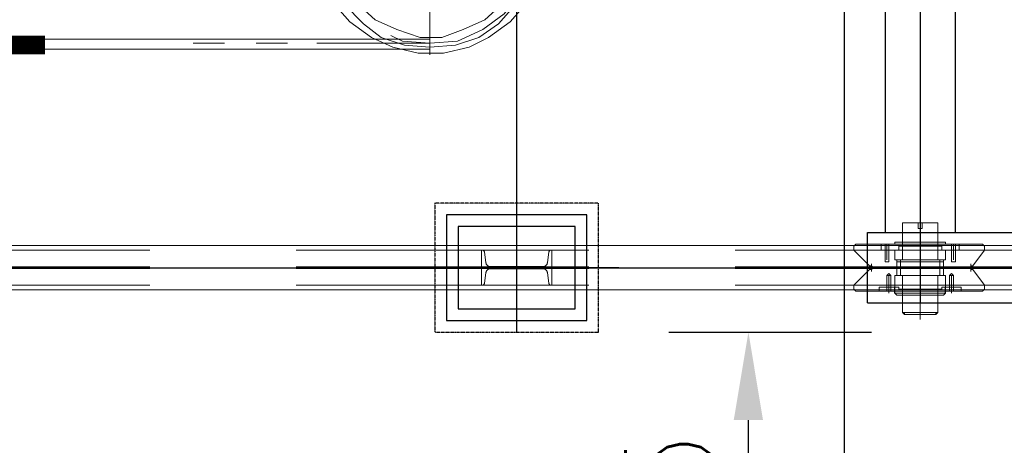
# Model space of a CAD drawing. Header units: inches. Extents: x -204116 to 930598, y -391373 to 256461.
# Tile 133 of 225: x 358960 to 361063, y -204703 to -203795. Entities that reach past the tile are written whole.
import ezdxf
from ezdxf.lldxf.tags import DXFTag

# ---------------------------------------------------------------- set-up
doc = ezdxf.new("R2010")
doc.units = ezdxf.units.IN
doc.header["$LTSCALE"] = 10
doc.header["$MEASUREMENT"] = 0
doc.header["$PDMODE"] = 1
doc.header["$PDSIZE"] = 1000
for name, pattern in [('CENTER', [2, 1.25, -0.25, 0.25, -0.25]), ('HIDDEN', [0.375, 0.25, -0.125]), ('PHANTOM', [2.5, 1.25, -0.25, 0.25, -0.25, 0.25, -0.25]), ('PHANTOM2', [1.25, 0.625, -0.125, 0.125, -0.125, 0.125, -0.125])]:
    doc.linetypes.add(name, pattern=pattern)
doc.layers.get('Defpoints').update_dxf_attribs({"lineweight": 25})
doc.layers.add('cen', color=2, linetype='CENTER2', lineweight=25)
doc.layers.add('P', color=5, linetype='PHANTOM2', lineweight=9)
doc.layers.add('FDN', color=8, linetype='PHANTOM')
doc.styles.add('MIC', font='romans.shx', dxfattribs={"width": 0.8})
tags = doc.linetypes.add('CENTER2', pattern=[1.125, 0.75, -0.125, 0.125, -0.125]).pattern_tags.tags
tags[10:11] = [DXFTag(74, 4), DXFTag(75, 0), DXFTag(340, '0'), DXFTag(46, 1.0), DXFTag(50, 0.0), DXFTag(44, 0.0), DXFTag(45, 0.0)]
tags[8:9] = [DXFTag(74, 4), DXFTag(75, 0), DXFTag(340, '0'), DXFTag(46, 1.0), DXFTag(50, 0.0), DXFTag(44, 0.0), DXFTag(45, 0.0)]
tags[6:7] = [DXFTag(74, 4), DXFTag(75, 0), DXFTag(340, '0'), DXFTag(46, 1.0), DXFTag(50, 0.0), DXFTag(44, 0.0), DXFTag(45, 0.0)]
tags[4:5] = [DXFTag(74, 4), DXFTag(75, 0), DXFTag(340, '0'), DXFTag(46, 1.0), DXFTag(50, 0.0), DXFTag(44, 0.0), DXFTag(45, 0.0)]
doc.dimstyles.new('1_75', dxfattribs={"dimscale": 75, "dimtxt": 2.5, "dimasz": 2.5, "dimexe": 1, "dimexo": 2, "dimgap": 1, "dimtad": 1, "dimtoh": 1, "dimdec": 0, "dimzin": 9, "dimdsep": 46, "dimtxsty": 'MIC', "dimcen": 2.5, "dimclrd": 1, "dimclre": 1, "dimclrt": 256, "dimadec": 0, "dimazin": 0, "dimtfac": 1, "dimtdec": 0, "dimtmove": 2, "dimatfit": 3, "dimfxl": 1, "dimlwd": -1, "dimlwe": -1, "dimarcsym": 0})

# ---------------------------------------------------------------- blocks, each defined once
blk = doc.blocks.new('TakeUp Plan')
for p, q in [((-713, 975, -2), (-713, -975, -2)), ((-563, 975, -2), (-563, -975, -2)), ((-750.6, -975, -2), (713, -975, -2)), ((-750.6, -1125, -2), (-750.6, -975, -2)), ((-692.2, -1104.2, -2), (-692.2, -1091.7, -2)), ((-583.8, -1104.2, -2), (-583.8, -1091.7, -2)), ((-750.6, -1125, -2), (713, -1125, -2))]:
    blk.add_line(p, q)
at = {"color": 1}
blk.add_line((-1281.3, -1050, -2), (-1717.9, -1050, -2), dxfattribs=at)
at = {"color": 2, "elevation": -2}
blk.add_lwpolyline([(-1349.6, -937.5), (-1649.6, -937.5), (-1649.6, -1162.5), (-1349.6, -1162.5)], close=True, dxfattribs=at)
at = {"elevation": -2}
blk.add_lwpolyline([(-1374.6, -962.5), (-1624.6, -962.5), (-1624.6, -1137.5), (-1374.6, -1137.5)], close=True, dxfattribs=at)
at = {"layer": 'cen', "linetype": 'CENTER', "ltscale": 500}
for p, q in [((-1499.6, -1187.5, -2), (-1499.6, 1187.5, -2)), ((-638, 1150.1, -2), (-638, -1125, -2)), ((-5720.6, -1050, -2), (1175.4, -1050, -2))]:
    blk.add_line(p, q, dxfattribs=at)
at = {"layer": 'FDN', "ltscale": 0.03, "elevation": -2}
blk.add_lwpolyline([(-1324.6, -912.5), (-1674.6, -912.5), (-1674.6, -1187.5), (-1324.6, -1187.5)], close=True, dxfattribs=at)
at = {"layer": 'P', "color": 0, "linetype": 'Continuous', "elevation": -2}
for points in [[(-1476.2, -483.7), (-1513.7, -525.4), (-1559.6, -558.8), (-1601.3, -579.6), (-1655.5, -592.1), (-1709.7, -592.1), (-1763.9, -579.6), (-1809.8, -558.8), (-1855.6, -525.4), (-1893.2, -483.7)], [(-1684.7, -100.1), (-1684.7, -596.3)], [(-1501.2, -487.9), (-1538.7, -529.6), (-1580.4, -558.8), (-1630.5, -575.5), (-1684.7, -579.6), (-1738.9, -575.5), (-1788.9, -558.8), (-1826.4, -529.6), (-1868.1, -487.9)], [(-1530.4, -487.9), (-1567.9, -521.2), (-1613.8, -542.1), (-1659.7, -558.8), (-1705.5, -558.8), (-1755.6, -542.1), (-1801.4, -521.2), (-1839, -487.9)], [(-1459.5, -346.1), (-1467.8, -404.5), (-1488.7, -458.7), (-1526.2, -508.7), (-1572.1, -542.1), (-1626.3, -567.1), (-1684.7, -571.3), (-1743.1, -567.1), (-1768.1, -554.6)], [(-1684.7, -529.6), (-1684.7, -467)], [(-1684.7, -562.9), (-2506.6, -562.9)], [(-1684.7, -583.8), (-2506.6, -583.8)], [(-2190.3, -571.3), (-2123.5, -571.3)], [(-2055.8, -571.3), (-1989.1, -571.3)], [(-1926.5, -571.3), (-1684.7, -571.3)], [(-638, -1160.5), (-638, -939.5)], [(-638, -943.7), (-638, -1156.3)], [(-675.5, -954.1), (-675.5, -1033.3)], [(-675.5, -954.1), (-671.4, -954.1), (-638, -954.1)], [(-642.2, -954.1), (-642.2, -966.6)], [(-642.2, -954.1), (-642.2, -954.1), (-642.2, -954.1), (-642.2, -954.1), (-633.8, -954.1), (-633.8, -954.1)], [(-633.8, -954.1), (-642.2, -954.1)], [(-638, -1058.3), (-638, -966.6), (-642.2, -966.6), (-633.8, -966.6)], [(-600.5, -954.1), (-604.6, -954.1), (-638, -954.1)], [(-633.8, -954.1), (-633.8, -966.6)], [(-600.5, -954.1), (-600.5, -1033.3)], [(-638, -1120.9), (-638, -983.3)], [(-638, -1120.9), (-638, -983.3)], [(-5720.6, -1002.5), (1171.4, -1002.5)], [(-779.8, -1004.1), (-775.6, -1000)], [(-779.8, -1012.5), (-779.8, -1004.1)], [(-725.6, -1000), (-775.6, -1000)], [(-725.6, -1000), (-504.6, -1000)], [(-721.4, -1000), (-721.4, -1004.1), (-721.4, -1012.5), (-721.4, -1012.5), (-713.1, -1012.5)], [(-721.4, -1004.1), (-721.4, -1012.5), (-704.7, -1012.5)], [(-713.1, -1000), (-713.1, -1012.5)], [(-708.9, -1000), (-708.9, -1012.5)], [(-708.9, -1000), (-708.9, -1033.3)], [(-704.7, -1000), (-704.7, -1012.5)], [(-692.2, -1000), (-692.2, -995.8), (-688, -995.8)], [(-675.5, -995.8), (-688, -995.8)], [(-675.5, -1000), (-675.5, -1004.1), (-683.9, -1004.1)], [(-683.9, -1004.1), (-683.9, -1012.5)], [(-675.5, -995.8), (-675.5, -995.8), (-638, -995.8)], [(-675.5, -1000), (-675.5, -995.8), (-675.5, -995.8), (-675.5, -995.8)], [(-638, -1004.1), (-675.5, -1004.1)], [(-600.5, -995.8), (-600.5, -995.8), (-638, -995.8)], [(-638, -1004.1), (-600.5, -1004.1)], [(-600.5, -1000), (-600.5, -995.8), (-600.5, -995.8), (-600.5, -995.8)], [(-600.5, -995.8), (-588, -995.8)], [(-600.5, -1000), (-600.5, -1004.1), (-592.1, -1004.1)], [(-592.1, -1004.1), (-592.1, -1012.5)], [(-583.8, -1000), (-583.8, -995.8), (-588, -995.8)], [(-579.6, -1000), (-554.6, -1000)], [(-571.3, -1000), (-571.3, -1012.5)], [(-554.6, -1004.1), (-554.6, -1012.5), (-571.3, -1012.5)], [(-567.1, -1000), (-567.1, -1012.5)], [(-567.1, -1000), (-567.1, -1033.3)], [(-554.6, -1000), (-554.6, -1004.1), (-554.6, -1012.5), (-554.6, -1012.5), (-562.9, -1012.5)], [(-562.9, -1000), (-562.9, -1012.5)], [(-554.6, -1004.1), (-554.6, -1000)], [(-504.6, -1000), (-500.4, -1004.1)], [(-500.4, -1004.1), (-500.4, -1012.5), (-500.4, -1012.5)], [(-746.4, -1045.8), (-779.8, -1012.5)], [(-721.4, -1012.5), (-708.9, -1012.5)], [(-713.1, -1012.5), (-713.1, -1037.5)], [(-713.1, -1012.5), (-713.1, -1037.5), (-713.1, -1037.5)], [(-708.9, -1012.5), (-692.2, -1012.5)], [(-704.7, -1012.5), (-704.7, -1037.5)], [(-704.7, -1012.5), (-704.7, -1037.5)], [(-700.6, -1012.5), (-688, -1012.5)], [(-638, -1033.3), (-692.2, -1033.3), (-692.2, -1012.5)], [(-638, -1012.5), (-692.2, -1012.5)], [(-692.2, -1016.6), (-692.2, -1033.3), (-688, -1033.3), (-688, -1037.5), (-688, -1066.7)], [(-683.9, -1012.5), (-688, -1012.5)], [(-638, -1033.3), (-583.8, -1033.3), (-583.8, -1012.5)], [(-638, -1012.5), (-583.8, -1012.5)], [(-592.1, -1012.5), (-588, -1012.5)], [(-583.8, -1016.6), (-583.8, -1033.3), (-588, -1033.3), (-588, -1037.5), (-588, -1066.7)], [(-571.3, -1012.5), (-579.6, -1012.5)], [(-571.3, -1012.5), (-571.3, -1037.5)], [(-571.3, -1012.5), (-571.3, -1037.5)], [(-562.9, -1012.5), (-562.9, -1037.5)], [(-562.9, -1012.5), (-562.9, -1037.5), (-562.9, -1037.5)], [(-525.4, -1045.8), (-500.4, -1012.5)], [(-746.4, -1045.8), (-742.3, -1045.8)], [(-742.3, -1045.8), (-746.4, -1045.8)], [(-742.3, -1058.3), (-742.3, -1041.7)], [(-742.3, -1041.7), (-742.3, -1058.3)], [(-742.3, -1054.2), (-738.1, -1050), (-742.3, -1045.8)], [(-742.3, -1045.8), (-738.1, -1050), (-742.3, -1054.2)], [(-529.6, -1050), (-742.3, -1050)], [(-713.1, -1037.5), (-704.7, -1037.5), (-708.9, -1037.5), (-713.1, -1037.5)], [(-700.6, -1050), (-638, -1050)], [(-688, -1033.3), (-692.2, -1033.3)], [(-688, -1037.5), (-688, -1033.3)], [(-688, -1037.5), (-688, -1033.3)], [(-638, -1037.5), (-688, -1037.5)], [(-679.7, -1033.3), (-679.7, -1066.7)], [(-679.7, -1033.3), (-638, -1033.3)], [(-638, -1033.3), (-675.5, -1033.3)], [(-638, -1033.3), (-600.5, -1033.3)], [(-596.3, -1033.3), (-638, -1033.3)], [(-638, -1037.5), (-588, -1037.5)], [(-596.3, -1033.3), (-596.3, -1066.7)], [(-588, -1037.5), (-588, -1033.3)], [(-588, -1033.3), (-583.8, -1033.3)], [(-588, -1037.5), (-588, -1033.3)], [(-562.9, -1037.5), (-571.3, -1037.5), (-567.1, -1037.5), (-562.9, -1037.5)], [(-529.6, -1058.3), (-529.6, -1041.7)], [(-529.6, -1041.7), (-529.6, -1058.3)], [(-529.6, -1045.8), (-529.6, -1054.2)], [(-529.6, -1045.8), (-525.4, -1045.8)], [(-529.6, -1054.2), (-529.6, -1045.8)], [(-746.4, -1054.2), (-779.8, -1087.5)], [(-742.3, -1054.2), (-746.4, -1054.2)], [(-746.4, -1054.2), (-742.3, -1054.2)], [(-708.9, -1066.7), (-700.6, -1066.7), (-704.7, -1062.5), (-708.9, -1066.7)], [(-708.9, -1091.7), (-708.9, -1066.7)], [(-708.9, -1091.7), (-708.9, -1066.7), (-708.9, -1066.7)], [(-704.7, -1091.7), (-704.7, -1066.7)], [(-704.7, -1104.2), (-704.7, -1070.8)], [(-700.6, -1091.7), (-700.6, -1066.7)], [(-638, -1066.7), (-692.2, -1066.7)], [(-692.2, -1087.5), (-692.2, -1066.7), (-688, -1066.7), (-688, -1066.7), (-688, -1066.7), (-692.2, -1066.7)], [(-692.2, -1070.8), (-692.2, -1087.5)], [(-638, -1066.7), (-688, -1066.7)], [(-638, -1066.7), (-679.7, -1066.7)], [(-638, -1066.7), (-675.5, -1066.7)], [(-675.5, -1066.7), (-675.5, -1145.9)], [(-638, -1066.7), (-583.8, -1066.7)], [(-638, -1066.7), (-588, -1066.7)], [(-638, -1066.7), (-600.5, -1066.7)], [(-638, -1066.7), (-596.3, -1066.7)], [(-600.5, -1066.7), (-600.5, -1145.9)], [(-583.8, -1087.5), (-583.8, -1066.7), (-588, -1066.7), (-588, -1066.7), (-588, -1066.7), (-583.8, -1066.7)], [(-583.8, -1070.8), (-583.8, -1087.5)], [(-567.1, -1066.7), (-575.5, -1066.7), (-571.3, -1062.5), (-567.1, -1066.7)], [(-575.5, -1091.7), (-575.5, -1066.7)], [(-571.3, -1091.7), (-571.3, -1066.7)], [(-571.3, -1104.2), (-571.3, -1070.8)], [(-567.1, -1091.7), (-567.1, -1066.7)], [(-567.1, -1091.7), (-567.1, -1066.7), (-567.1, -1066.7)], [(-529.6, -1054.2), (-525.4, -1054.2)], [(-525.4, -1054.2), (-500.4, -1087.5)], [(-779.8, -1087.5), (-779.8, -1095.9)], [(-725.6, -1100), (-725.6, -1091.7)], [(-725.6, -1100), (-725.6, -1091.7)], [(-725.6, -1091.7), (-700.6, -1091.7)], [(-721.4, -1091.7), (-708.9, -1091.7)], [(-708.9, -1091.7), (-692.2, -1091.7)], [(-708.9, -1100), (-708.9, -1091.7)], [(-704.7, -1104.2), (-704.7, -1087.5)], [(-700.6, -1091.7), (-688, -1091.7)], [(-700.6, -1100), (-700.6, -1091.7)], [(-692.2, -1091.7), (-692.2, -1087.5), (-692.2, -1091.7), (-692.2, -1087.5)], [(-638, -1087.5), (-692.2, -1087.5)], [(-683.9, -1091.7), (-688, -1091.7)], [(-683.9, -1095.9), (-683.9, -1091.7)], [(-638, -1120.9), (-638, -1075)], [(-638, -1120.9), (-638, -1075)], [(-638, -1087.5), (-583.8, -1087.5)], [(-592.1, -1091.7), (-588, -1091.7)], [(-592.1, -1095.9), (-592.1, -1091.7)], [(-575.5, -1091.7), (-588, -1091.7)], [(-583.8, -1091.7), (-583.8, -1087.5), (-583.8, -1091.7), (-583.8, -1087.5)], [(-567.1, -1091.7), (-583.8, -1091.7)], [(-575.5, -1100), (-575.5, -1091.7)], [(-550.4, -1091.7), (-575.5, -1091.7)], [(-571.3, -1104.2), (-571.3, -1087.5)], [(-554.6, -1091.7), (-567.1, -1091.7)], [(-567.1, -1100), (-567.1, -1091.7)], [(-550.4, -1100), (-550.4, -1091.7)], [(-550.4, -1100), (-550.4, -1091.7)], [(-500.4, -1095.9), (-500.4, -1087.5), (-500.4, -1087.5)], [(-5720.6, -1097.5), (1171.4, -1097.5)], [(-779.8, -1095.9), (-775.6, -1100)], [(-725.6, -1100), (-775.6, -1100)], [(-771.4, -1100), (-638, -1100)], [(-725.6, -1100), (-725.6, -1095.9)], [(-721.4, -1100), (-725.6, -1100)], [(-696.4, -1100), (-721.4, -1100)], [(-692.2, -1104.2), (-692.2, -1104.2), (-688, -1108.4)], [(-692.2, -1104.2), (-638, -1104.2)], [(-675.5, -1108.4), (-688, -1108.4)], [(-683.9, -1095.9), (-683.9, -1095.9), (-675.5, -1095.9)], [(-675.5, -1104.2), (-675.5, -1104.2), (-675.5, -1108.4), (-675.5, -1104.2), (-675.5, -1100), (-675.5, -1100), (-675.5, -1095.9)], [(-638, -1095.9), (-675.5, -1095.9)], [(-675.5, -1108.4), (-675.5, -1108.4), (-638, -1108.4)], [(-638, -1095.9), (-600.5, -1095.9)], [(-638, -1100), (-504.6, -1100)], [(-583.8, -1104.2), (-638, -1104.2)], [(-600.5, -1108.4), (-600.5, -1108.4), (-638, -1108.4)], [(-592.1, -1095.9), (-592.1, -1095.9), (-600.5, -1095.9)], [(-600.5, -1104.2), (-600.5, -1104.2), (-600.5, -1108.4), (-600.5, -1104.2), (-600.5, -1100), (-600.5, -1100), (-600.5, -1095.9)], [(-600.5, -1108.4), (-588, -1108.4)], [(-583.8, -1104.2), (-583.8, -1104.2), (-588, -1108.4)], [(-550.4, -1100), (-550.4, -1095.9)], [(-504.6, -1100), (-500.4, -1095.9)], [(-604.6, -1150.1), (-604.6, -1145.9), (-675.5, -1145.9), (-671.4, -1150.1), (-604.6, -1150.1)], [(-671.4, -1150.1), (-671.4, -1145.9), (-600.5, -1145.9), (-604.6, -1150.1), (-671.4, -1150.1)]]:
    blk.add_lwpolyline(points, dxfattribs=at)
at = {"layer": 'P', "color": 2, "linetype": 'HIDDEN', "ltscale": 250, "elevation": -2}
for points in [[(-5720.6, -1012.5), (829.4, -1012.5)], [(-5720.6, -1047.9), (825.4, -1047.9)], [(-5720.6, -1052.1), (825.4, -1052.1)], [(-5720.6, -1087.5), (829.4, -1087.5)]]:
    blk.add_lwpolyline(points, dxfattribs=at)
blk.add_lwpolyline([(-1574.6, -1087.5), (-1574.6, -1012.5), (-1573, -1012.5, -0.373885), (-1568.5, -1016.4), (-1565.2, -1039.8, 0.373885), (-1556.3, -1047.5), (-1442.9, -1047.5, 0.373885), (-1434, -1039.8), (-1430.7, -1016.4, -0.373885), (-1426.2, -1012.5), (-1424.6, -1012.5), (-1424.6, -1087.5), (-1426.2, -1087.5, -0.373885), (-1430.7, -1083.6), (-1434, -1060.2, 0.373885), (-1442.9, -1052.5), (-1556.3, -1052.5, 0.373885), (-1565.2, -1060.2), (-1568.5, -1083.6, -0.373885), (-1573, -1087.5)], format="xyb", close=True, dxfattribs=at)
blk = doc.blocks.new('*D521')
at = {"color": 1, "transparency": 16777216}
for p, q in [((360096, -200374.4), (357560.4, -200374.4)), ((357822.9, -200561.9), (357822.9, -209186.8)), ((360221, -209374.3), (357560.4, -209374.3))]:
    blk.add_line(p, q, dxfattribs=at)
for points in [[(357791.7, -200561.9), (357854.2, -200561.9), (357822.9, -200374.4)], [(357791.7, -209186.8), (357854.2, -209186.8), (357822.9, -209374.3)]]:
    blk.add_solid(points, dxfattribs=at)
at = {"layer": 'Defpoints', "color": 0, "transparency": 16777216}
for p in [(360246, -200374.4, -2509178.9), (357822.9, -209374.3), (360371, -209374.3, -2509178.9)]:
    blk.add_point(p, dxfattribs=at)
at = {"transparency": 16777216, "insert": (357654.2, -204874.3), "char_height": 187.5, "attachment_point": 5, "rotation": 90, "style": 'MIC'}
blk.add_mtext('9000', dxfattribs=at)
blk = doc.blocks.new('*D514')
at = {"color": 1, "transparency": 16777216}
for p, q in [((361371, -203274.3), (358271.5, -203274.3)), ((358534, -206286.8), (358534, -203461.8)), ((361371, -206474.3), (358271.5, -206474.3))]:
    blk.add_line(p, q, dxfattribs=at)
for points in [[(358502.8, -203461.8), (358565.3, -203461.8), (358534, -203274.3)], [(358502.8, -206286.8), (358565.3, -206286.8), (358534, -206474.3)]]:
    blk.add_solid(points, dxfattribs=at)
at = {"layer": 'Defpoints', "color": 0, "transparency": 16777216}
for p in [(358534, -203274.3), (361521, -203274.3, -2509173.8), (361521, -206474.3, -2509172)]:
    blk.add_point(p, dxfattribs=at)
at = {"transparency": 16777216, "insert": (358365.3, -204874.3), "char_height": 187.5, "attachment_point": 5, "rotation": 90, "style": 'MIC'}
blk.add_mtext('3200', dxfattribs=at)
blk = doc.blocks.new('*D519')
at = {"color": 1, "transparency": 16777216}
for p, q in [((360346.4, -204461.8), (360778.7, -204461.8)), ((360516.2, -205099.3), (360516.2, -204649.3)), ((360346.4, -205286.8), (360778.7, -205286.8))]:
    blk.add_line(p, q, dxfattribs=at)
for points in [[(360484.9, -204649.3), (360547.4, -204649.3), (360516.2, -204461.8)], [(360484.9, -205099.3), (360547.4, -205099.3), (360516.2, -205286.8)]]:
    blk.add_solid(points, dxfattribs=at)
at = {"layer": 'Defpoints', "color": 0, "transparency": 16777216}
for p in [(360196.4, -204461.8, -2509174), (360516.2, -204461.8), (360196.4, -205286.8, -2509174)]:
    blk.add_point(p, dxfattribs=at)
at = {"transparency": 16777216, "insert": (360347.4, -204874.3), "char_height": 187.5, "attachment_point": 5, "rotation": 90, "style": 'MIC'}
blk.add_mtext('825', dxfattribs=at)

msp = doc.modelspace()

# ---------------------------------------------------------------- linework, layer by layer
at = {"color": 1, "ltscale": 500}
msp.add_line((360721, -196594.4, -5.2), (360721, -209374.3, -5.2), dxfattribs=at)
at = {"color": 1, "linetype": 'CENTER', "lineweight": 0, "ltscale": 0.5, "const_width": 40}
msp.add_lwpolyline([(351425, -203849.3), (359014.4, -203849.3)], dxfattribs=at)

# ---------------------------------------------------------------- block references
msp.add_blockref('TakeUp Plan', (361521, -203274.3))

# ---------------------------------------------------------------- dimensions: what is measured, and where the dimension line sits
for base, p1, p2, picture, middle in [((357822.9, -209374.3, 2509173.7), (360246, -200374.4, -5.2), (360371, -209374.3, -5.2), '*D521', (357654.2, -204874.3, 2509173.7)), ((358534, -203274.3, 2509173.7), (361521, -206474.3, 1.7), (361521, -203274.3, -0.1), '*D514', (358365.3, -204874.3, 2509173.7)), ((360516.2, -204461.8, 2509173.7), (360196.4, -205286.8, -0.3), (360196.4, -204461.8, -0.3), '*D519', (360347.4, -204874.3, 2509173.7))]:
    dim = msp.add_linear_dim(base=base, p1=p1, p2=p2, angle=90, dimstyle='1_75', override={"dimexe": 3.5, "dimfxl": 0.18, "dimarcsym": 1})
    dim.commit()
    dim.dimension.update_dxf_attribs({"geometry": picture, "text_midpoint": middle})

doc.saveas('drawing.dxf')
